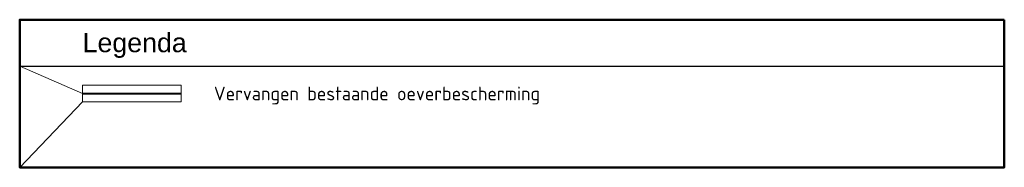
# Model space of a CAD drawing. Header units: metres. Extents: x 189835 to 190611, y 581574 to 581932.
# Tile 2 of 3: x 190431 to 190611, y 581574 to 581601. Entities that reach past the tile are written whole.
import ezdxf
from ezdxf.enums import TextEntityAlignment as Align

# ---------------------------------------------------------------- set-up
doc = ezdxf.new("R2010")
doc.units = ezdxf.units.M
for name, color, linetype, lineweight in [('N-WA-GK-BESCHOEIING_DAMWAND-G', 1, 'GK-BESCHOEIING', 40), ('X-XX-AL-LEGENDA-T25', 7, 'Continuous', 25), ('X-XX-AL-TEKENBLAD_TITELBLOK-T35', 7, 'Continuous', 35)]:
    doc.layers.add(name, color=color, linetype=linetype, lineweight=lineweight)
doc.layers.add('X-XX-AL-LEGENDA_HULP-G', color=4, linetype='Continuous', lineweight=18, plot=False)
doc.layers.add('X-XX-AL-TEKENBLAD_TITELBLOK-G25', color=7, linetype='Continuous', lineweight=25, true_color=0x244994)
doc.layers.add('X-XX-AL-TEKENBLAD_TITELBLOK-G50', color=7, linetype='Continuous', lineweight=50, true_color=0x244994)
doc.styles.add('Arial', font='arial.ttf')
doc.styles.add('NLCS-ISO', font='NLCS-ISO.ttf')
doc.linetypes.add('GK-BESCHOEIING', pattern='A,30,-5,[1,NLCS.SHX,S=1,R=0,X=0,Y=0],-5', length=40)

msp = doc.modelspace()

# ---------------------------------------------------------------- linework, layer by layer
at = {"layer": 'N-WA-GK-BESCHOEIING_DAMWAND-G', "ltscale": 0.5, "flags": 128}
msp.add_lwpolyline([(190442.94, 581587.49), (190460.94, 581587.49)], dxfattribs=at)
at = {"layer": 'X-XX-AL-LEGENDA_HULP-G'}
for points in [[(190442.94, 581587.49), (190431.44, 581592.49)], [(190442.94, 581585.99), (190431.44, 581573.99)]]:
    msp.add_lwpolyline(points, dxfattribs=at)
msp.add_lwpolyline([(190442.94, 581585.99), (190460.94, 581585.99), (190460.94, 581588.99), (190442.94, 581588.99)], close=True, dxfattribs=at)
msp.add_lwpolyline([(190442.94, 581585.99), (190460.94, 581585.99), (190460.94, 581588.99), (190442.94, 581588.99)], close=True, dxfattribs=at)
msp.add_lwpolyline([(190442.94, 581585.99), (190460.94, 581585.99), (190460.94, 581588.99), (190442.94, 581588.99)], close=True, dxfattribs=at)
at = {"layer": 'X-XX-AL-TEKENBLAD_TITELBLOK-G25'}
msp.add_lwpolyline([(190431.44, 581592.49), (190611.44, 581592.49)], dxfattribs=at)
at = {"layer": 'X-XX-AL-TEKENBLAD_TITELBLOK-G50'}
msp.add_lwpolyline([(190611.44, 581600.99), (190611.44, 581573.99), (190431.44, 581573.99), (190431.44, 581600.99), (190611.44, 581600.99)], dxfattribs=at)

# ---------------------------------------------------------------- texts
at = {"layer": 'X-XX-AL-LEGENDA-T25', "style": 'NLCS-ISO'}
msp.add_text('Vervangen bestaande oeverbescherming', height=2.5, dxfattribs=at).set_placement((190466.94, 581587.49), align=Align.MIDDLE_LEFT)
at = {"layer": 'X-XX-AL-TEKENBLAD_TITELBLOK-T35', "insert": (190442.94, 581593.99), "char_height": 3.5, "attachment_point": 7, "style": 'Arial'}
msp.add_mtext_dynamic_manual_height_columns('Legenda', width=41.3313, gutter_width=12.5, heights=[0], dxfattribs=at)

doc.saveas('drawing.dxf')
